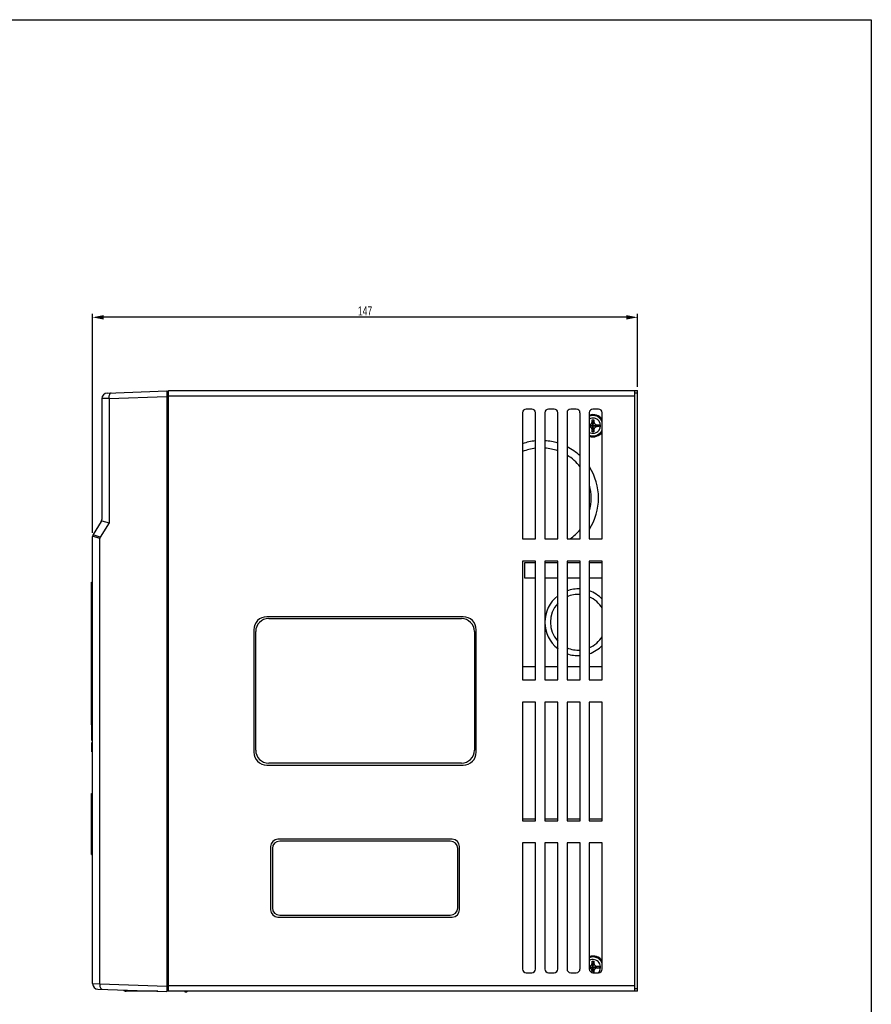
# Model space of a CAD drawing. Extents: x -1 to 1437, y 34 to 468.
# Tile 16 of 34: x 712 to 945, y 175 to 443. Entities that reach past the tile are written whole.
import ezdxf

# ---------------------------------------------------------------- set-up
doc = ezdxf.new("R2010")
doc.units = 0
doc.header["$LTSCALE"] = 23.1
doc.header["$MEASUREMENT"] = 0
doc.layers.get('0').update_dxf_attribs({"linetype": 'CONTINUOUS'})
doc.layers.add('DIM', color=5, linetype='CONTINUOUS', lineweight=0)
doc.styles.get("Standard").update_dxf_attribs({"font": 'txt', "width": 0.7})
doc.dimstyles.get("Standard").update_dxf_attribs({"dimtxt": 2.5, "dimasz": 1.5, "dimexe": 0.18, "dimexo": 0.0625, "dimgap": 0.09, "dimtad": 1, "dimdsep": 46, "dimtxsty": 'Standard', "dimblk": '_FILLED', "dimblk1": '_FILLED', "dimblk2": '_FILLED', "dimcen": 0.09, "dimadec": 0, "dimazin": 0, "dimtol": 1, "dimtp": 0.01, "dimtm": 0.01, "dimtfac": 1, "dimtofl": 0, "dimtmove": 0, "dimatfit": 3, "dimldrblk": '_FILLED', "dimfxl": 0, "dimtolj": 1, "dimarcsym": 0})

# ---------------------------------------------------------------- blocks, each defined once
blk = doc.blocks.new('_FILLED')
at = {"color": 0, "linetype": 'ByBlock'}
blk.add_solid([(0, 0), (-1, 0.2), (-1, -0.2)], dxfattribs=at)
blk = doc.blocks.new('*D81')
at = {"layer": 'DIM', "color": 0, "lineweight": -2}
for p, q in [((732.2, 303.21), (732.2, 363.07)), ((881.03, 343.09), (881.03, 363.07)), ((878.03, 362.07), (735.2, 362.07))]:
    blk.add_line(p, q, dxfattribs=at)
at = {"layer": 'DIM', "color": 0, "lineweight": -2, "xscale": 3, "yscale": 3, "zscale": 3, "rotation": 180}
blk.add_blockref('_FILLED', (732.2, 362.07), dxfattribs=at)
at = {"layer": 'DIM', "color": 0, "lineweight": -2, "xscale": 3, "yscale": 3, "zscale": 3}
blk.add_blockref('_FILLED', (881.03, 362.07), dxfattribs=at)
at = {"layer": 'DIM', "color": 0, "insert": (806.61, 363.82), "char_height": 2.5, "attachment_point": 5}
blk.add_mtext('\\A1;147', dxfattribs=at)

msp = doc.modelspace()

# ---------------------------------------------------------------- linework, layer by layer
at = {"color": 7}
for p, q in [((471.83, 443.33), (944.91, 443.33)), ((944.91, 443.33), (944.91, 35.06))]:
    msp.add_line(p, q, dxfattribs=at)
at = {"color": 7, "linetype": 'Continuous'}
for p, q in [((736.19, 341.4), (752.45, 341.97)), ((752.45, 341.97), (752.45, 177.98)), ((752.45, 341.48), (752.95, 341.46)), ((752.95, 178.07), (752.95, 342.09)), ((752.95, 342.09), (881.03, 342.09)), ((880.34, 178.07), (880.34, 342.09)), ((881.03, 178.07), (881.03, 342.09)), ((736.68, 339.94), (734.73, 339.87)), ((734.73, 339.87), (734.73, 306.84)), ((736.68, 339.9), (752.45, 340.45)), ((736.68, 339.9), (736.68, 305.97)), ((752.45, 340.47), (752.95, 340.45)), ((880.34, 340.57), (752.95, 340.57)), ((881.03, 341.38), (880.34, 341.38)), ((852.17, 337.03), (850.65, 337.03)), ((858.25, 337.03), (856.73, 337.03)), ((864.32, 337.03), (862.8, 337.03)), ((870.4, 337.03), (868.88, 337.03)), ((849.64, 336.02), (849.64, 301.59)), ((853.19, 301.59), (853.19, 336.02)), ((855.72, 336.02), (855.72, 301.59)), ((859.26, 301.59), (859.26, 336.02)), ((861.79, 336.02), (861.79, 301.59)), ((865.34, 301.59), (865.34, 336.02)), ((867.87, 336.02), (867.87, 301.59)), ((869.13, 331.37), (868.64, 333.58)), ((868.64, 331.37), (869.13, 333.58)), ((869.12, 330.83), (868.65, 334.12)), ((868.65, 330.83), (869.12, 334.12)), ((871.41, 301.59), (871.41, 336.02)), ((867.87, 332.25), (869.99, 332.72)), ((867.87, 332.33), (870.53, 332.71)), ((867.87, 332.7), (869.99, 332.23)), ((867.87, 332.62), (870.53, 332.24)), ((734.73, 306.55), (736.68, 305.97)), ((734.57, 306.3), (732.35, 302.75)), ((736.68, 305.97), (734.26, 302.09)), ((734.15, 301.72), (732.2, 302.28)), ((732.2, 180.17), (732.2, 302.21)), ((734.26, 302.09), (732.3, 302.65)), ((734.15, 180.14), (734.15, 301.72)), ((849.64, 301.59), (853.19, 301.59)), ((855.72, 301.59), (859.26, 301.59)), ((861.79, 301.59), (865.34, 301.59)), ((867.87, 301.59), (871.41, 301.59)), ((849.64, 295.52), (849.64, 263.12)), ((853.19, 295.52), (849.64, 295.52)), ((850.15, 295.01), (850.15, 290.96)), ((853.19, 295.01), (850.15, 295.01)), ((853.19, 263.12), (853.19, 295.52)), ((855.72, 295.52), (855.72, 263.12)), ((859.26, 295.52), (855.72, 295.52)), ((859.26, 295.01), (855.72, 295.01)), ((859.26, 263.12), (859.26, 295.52)), ((861.79, 295.52), (861.79, 263.12)), ((865.34, 295.52), (861.79, 295.52)), ((865.34, 295.01), (861.79, 295.01)), ((865.34, 263.12), (865.34, 295.52)), ((867.87, 295.52), (867.87, 263.12)), ((871.41, 295.52), (867.87, 295.52)), ((871.41, 295.01), (867.87, 295.01)), ((871.41, 263.12), (871.41, 295.52)), ((850.15, 290.96), (853.19, 290.96)), ((855.72, 290.96), (859.26, 290.96)), ((861.79, 290.96), (865.34, 290.96)), ((867.87, 290.96), (871.41, 290.96)), ((731.86, 250.83), (731.86, 289.78)), ((731.86, 289.78), (732.2, 289.78)), ((731.86, 289.76), (732.2, 289.76)), ((731.86, 289.37), (732.2, 289.37)), ((731.86, 286.35), (732.2, 286.35)), ((833.45, 280.33), (779.78, 280.33)), ((780.29, 279.82), (832.94, 279.82)), ((776.24, 276.78), (776.24, 243.37)), ((776.75, 243.88), (776.75, 276.28)), ((836.48, 276.28), (836.48, 243.88)), ((836.99, 243.37), (836.99, 276.78)), ((853.19, 266.66), (849.64, 266.66)), ((859.26, 266.66), (855.72, 266.66)), ((865.34, 266.66), (861.79, 266.66)), ((871.41, 266.66), (867.87, 266.66)), ((849.64, 263.12), (853.19, 263.12)), ((855.72, 263.12), (859.26, 263.12)), ((861.79, 263.12), (865.34, 263.12)), ((867.87, 263.12), (871.41, 263.12)), ((849.64, 257.04), (849.64, 224.64)), ((853.19, 257.04), (849.64, 257.04)), ((853.19, 224.64), (853.19, 257.04)), ((855.72, 257.04), (855.72, 224.64)), ((859.26, 257.04), (855.72, 257.04)), ((859.26, 224.64), (859.26, 257.04)), ((861.79, 257.04), (861.79, 224.64)), ((865.34, 257.04), (861.79, 257.04)), ((865.34, 224.64), (865.34, 257.04)), ((867.87, 257.04), (867.87, 224.64)), ((871.41, 257.04), (867.87, 257.04)), ((871.41, 224.64), (871.41, 257.04)), ((731.86, 254.25), (732.2, 254.25)), ((731.86, 251.24), (732.2, 251.24)), ((731.86, 250.85), (732.2, 250.85)), ((731.86, 250.83), (732.2, 250.83)), ((731.99, 246.51), (731.99, 250.83)), ((732.2, 250.62), (731.99, 250.62)), ((732.2, 250.37), (731.99, 250.37)), ((732.2, 250.11), (731.99, 250.11)), ((732.2, 249.92), (731.99, 249.92)), ((732.2, 249.8), (731.99, 249.8)), ((732.2, 249.73), (731.99, 249.73)), ((732.2, 249.35), (731.99, 249.35)), ((732.2, 248.85), (731.99, 248.85)), ((732.2, 248.66), (731.99, 248.66)), ((732.2, 248.6), (731.99, 248.6)), ((732.2, 248.34), (731.99, 248.34)), ((732.2, 248.09), (731.99, 248.09)), ((732.2, 247.84), (731.99, 247.84)), ((732.2, 247.52), (731.99, 247.52)), ((732.2, 247.2), (731.99, 247.2)), ((732.2, 246.95), (731.99, 246.95)), ((732.2, 246.76), (731.99, 246.76)), ((732.2, 246.7), (731.99, 246.7)), ((732.2, 246.63), (731.99, 246.63)), ((732.2, 246.51), (731.99, 246.51)), ((732.2, 246), (731.99, 246)), ((731.99, 243.47), (731.99, 246)), ((732.2, 245.62), (731.99, 245.62)), ((732.2, 243.85), (731.99, 243.85)), ((732.2, 243.47), (731.99, 243.47)), ((779.78, 239.83), (833.45, 239.83)), ((832.94, 240.33), (780.29, 240.33)), ((731.86, 215.39), (731.86, 232.07)), ((731.86, 232.07), (732.2, 232.07)), ((731.86, 232.05), (732.2, 232.05)), ((731.86, 231.66), (732.2, 231.66)), ((731.86, 228.64), (732.2, 228.64)), ((849.64, 225.15), (853.19, 225.15)), ((849.64, 224.64), (853.19, 224.64)), ((855.72, 225.15), (859.26, 225.15)), ((855.72, 224.64), (859.26, 224.64)), ((861.79, 225.15), (865.34, 225.15)), ((861.79, 224.64), (865.34, 224.64)), ((867.87, 225.15), (871.41, 225.15)), ((867.87, 224.64), (871.41, 224.64)), ((731.86, 218.82), (732.2, 218.82)), ((830.41, 219.58), (782.82, 219.58)), ((829.9, 219.07), (783.33, 219.07)), ((849.64, 218.57), (849.64, 184.14)), ((853.19, 218.57), (849.64, 218.57)), ((853.19, 184.14), (853.19, 218.57)), ((855.72, 218.57), (855.72, 184.14)), ((859.26, 218.57), (855.72, 218.57)), ((859.26, 184.14), (859.26, 218.57)), ((861.79, 218.57), (861.79, 184.14)), ((865.34, 218.57), (861.79, 218.57)), ((865.34, 184.14), (865.34, 218.57)), ((867.87, 218.57), (867.87, 184.14)), ((871.41, 218.57), (867.87, 218.57)), ((871.41, 184.14), (871.41, 218.57)), ((731.86, 215.8), (732.2, 215.8)), ((731.86, 215.41), (732.2, 215.41)), ((731.86, 215.39), (732.2, 215.39)), ((780.8, 217.55), (780.8, 200.34)), ((781.3, 217.05), (781.3, 200.85)), ((831.93, 200.85), (831.93, 217.05)), ((832.43, 200.34), (832.43, 217.55)), ((782.82, 198.32), (830.41, 198.32)), ((783.33, 198.82), (829.9, 198.82)), ((868.64, 183.54), (869.13, 185.75)), ((869.13, 183.54), (868.64, 185.75)), ((869.1, 183.13), (868.65, 186.29)), ((868.67, 183.17), (869.12, 186.29)), ((850.65, 183.13), (852.17, 183.13)), ((856.73, 183.13), (858.25, 183.13)), ((862.8, 183.13), (864.32, 183.13)), ((867.87, 184.42), (869.99, 184.89)), ((867.87, 184.5), (870.53, 184.88)), ((867.87, 184.87), (869.99, 184.4)), ((867.87, 184.79), (870.53, 184.41)), ((868.88, 183.13), (870.4, 183.13)), ((732.2, 180.17), (734.15, 180.1)), ((734.15, 180.14), (752.45, 179.5)), ((733.66, 178.64), (752.45, 177.98)), ((750.01, 178.07), (741.4, 178.07)), ((752.45, 179.48), (752.95, 179.5)), ((752.45, 178.47), (752.95, 178.49)), ((881.03, 178.07), (752.45, 178.07)), ((752.62, 178.47), (752.62, 178.07)), ((752.92, 178.07), (752.92, 178.49)), ((880.34, 179.58), (752.95, 179.58)), ((757.51, 177.86), (757.51, 178.07)), ((757.81, 177.86), (757.51, 177.86)), ((757.81, 177.86), (758.15, 178.07)), ((881.03, 178.77), (880.34, 178.77))]:
    msp.add_line(p, q, dxfattribs=at)
for centre, radius, start, end in [((736.25, 339.89), 1.52, 92, 180.5615), ((850.65, 336.02), 1.01, 90, 180), ((852.17, 336.02), 1.01, 0, 90), ((856.73, 336.02), 1.01, 90, 180), ((858.25, 336.02), 1.01, 0, 90), ((862.8, 336.02), 1.01, 90, 180), ((864.32, 336.02), 1.01, 0, 90), ((868.88, 336.02), 1.01, 90, 180), ((870.4, 336.02), 1.01, 0, 90), ((868.88, 332.47), 3.04, 33.4848, 109.5913), ((868.88, 332.47), 2.78, 24.5141, 111.4838), ((868.88, 332.47), 2.07, 240.4918, 119.5082), ((868.88, 332.47), 2.94, 30.5368, 110.2708), ((868.88, 332.47), 2.78, 248.5162, 335.4859), ((868.88, 332.47), 3.04, 250.4087, 326.5152), ((868.88, 332.47), 2.94, 249.7292, 329.4632), ((854.71, 312.73), 15.69, 95.5959, 108.9116), ((854.71, 312.73), 15.69, 95.5662, 95.5959), ((854.71, 312.73), 15.69, 86.295, 86.3987), ((854.71, 312.73), 15.69, 73.0548, 86.295), ((854.71, 312.73), 13.67, 96.3553, 111.7085), ((854.71, 312.73), 13.67, 70.5569, 85.8346), ((854.71, 312.73), 15.69, 63.032, 63.1774), ((854.71, 312.73), 15.69, 47.2237, 63.032), ((854.71, 312.73), 13.67, 38.7325, 58.7938), ((854.71, 312.73), 15.69, 32.901, 32.992), ((854.71, 312.73), 15.69, 327.099, 32.901), ((854.71, 312.73), 13.67, 345.1438, 14.7937), ((733.71, 306.84), 1.01, 327.9946, 0), ((854.71, 312.73), 13.67, 305.38, 321.2607), ((854.71, 312.73), 15.69, 327.0845, 327.099), ((733.21, 302.21), 1.01, 147.9946, 180), ((864.83, 278.81), 9.11, 86.866, 109.6257), ((864.83, 278.81), 9.11, 127.7631, 232.2369), ((864.83, 278.81), 9.11, 127.6865, 127.7631), ((864.83, 278.81), 7.59, 86.2237, 113.5656), ((864.83, 278.81), 9.11, 43.7519, 70.5777), ((864.83, 278.81), 7.59, 29.95, 66.5061), ((864.83, 278.81), 7.59, 137.2492, 222.7354), ((779.78, 276.78), 3.54, 90, 180), ((780.29, 276.28), 3.54, 90, 180), ((832.94, 276.28), 3.54, 0, 90), ((833.45, 276.78), 3.54, 0, 90), ((864.83, 278.81), 7.59, 293.4964, 330.0981), ((864.83, 278.81), 9.11, 232.2369, 232.3105), ((864.83, 278.81), 7.59, 246.4372, 273.7785), ((864.83, 278.81), 9.11, 289.4316, 316.2364), ((864.83, 278.81), 9.11, 250.3743, 273.1372), ((779.78, 243.37), 3.54, 180, 270), ((780.29, 243.88), 3.54, 180, 270), ((832.94, 243.88), 3.54, 270, 0), ((833.45, 243.37), 3.54, 270, 0), ((782.82, 217.55), 2.02, 90, 180), ((783.33, 217.05), 2.02, 90, 180), ((829.9, 217.05), 2.02, 0, 90), ((830.41, 217.55), 2.02, 0, 90), ((782.82, 200.34), 2.02, 180, 270), ((783.33, 200.85), 2.02, 180, 270), ((829.9, 200.85), 2.02, 270, 0), ((830.41, 200.34), 2.02, 270, 0), ((868.88, 184.65), 3.04, 33.4848, 109.5913), ((868.88, 184.65), 2.78, 24.5141, 111.4838), ((868.88, 184.65), 2.07, 312.506, 119.5082), ((868.88, 184.65), 2.94, 30.5368, 110.2708), ((850.65, 184.14), 1.01, 180, 270), ((852.17, 184.14), 1.01, 270, 0), ((856.73, 184.14), 1.01, 180, 270), ((858.25, 184.14), 1.01, 270, 0), ((862.8, 184.14), 1.01, 180, 270), ((864.32, 184.14), 1.01, 270, 0), ((868.88, 184.14), 1.01, 180, 270), ((870.4, 184.14), 1.01, 270, 0), ((733.71, 180.15), 1.52, 180, 268)]:
    msp.add_arc(centre, radius, start, end, dxfattribs=at)
for points, start_tangent, end_tangent in [([(736.68, 339.94), (736.7, 340.42), (736.79, 340.84), (736.93, 341.16), (737.1, 341.37), (737.29, 341.44)], (-0.023893, 0.999715), (0.999391, 0.034899)), ([(736.68, 339.94), (736.68, 339.91), (736.68, 339.9)], (0.023893, -0.999715), (-0.029847, -0.999554)), ([(867.87, 332.72), (867.91, 332.73), (868.02, 332.76), (868.11, 332.79), (868.19, 332.83), (868.27, 332.88), (868.34, 332.94), (868.4, 333), (868.46, 333.07), (868.51, 333.14), (868.55, 333.23), (868.59, 333.33), (868.62, 333.44), (868.64, 333.58)], (0.992164, 0.124939), (0.014338, 0.999897)), ([(868.64, 333.58), (868.64, 333.75), (868.64, 333.93), (868.65, 334.12)], (0.014338, 0.999897), (0.022403, 0.999749)), ([(868.65, 334.12), (868.73, 334.12), (868.8, 334.12), (868.88, 334.12)], (0.999811, 0.01942), (1, 0)), ([(868.88, 334.12), (868.96, 334.12), (869.04, 334.12), (869.12, 334.12)], (1, 0), (0.999811, -0.01942)), ([(869.12, 334.12), (869.12, 333.93), (869.13, 333.75), (869.13, 333.58)], (0.022403, -0.999749), (0.014338, -0.999897)), ([(869.13, 333.58), (869.13, 333.49), (869.15, 333.4), (869.18, 333.31), (869.21, 333.22), (869.26, 333.15), (869.3, 333.08), (869.36, 333.01), (869.43, 332.94), (869.5, 332.89), (869.57, 332.84), (869.65, 332.79), (869.75, 332.76), (869.86, 332.73), (869.99, 332.72)], (0.014338, -0.999897), (0.999897, -0.014338)), ([(868.64, 331.37), (868.63, 331.46), (868.62, 331.55), (868.59, 331.64), (868.55, 331.72), (868.51, 331.8), (868.46, 331.87), (868.4, 331.94), (868.34, 332), (868.27, 332.06), (868.19, 332.11), (868.11, 332.15), (868.02, 332.19), (867.91, 332.21), (867.87, 332.22)], (-0.014338, 0.999897), (-0.992164, 0.124941)), ([(868.65, 330.83), (868.64, 331.02), (868.64, 331.2), (868.64, 331.37)], (-0.022403, 0.999749), (-0.014338, 0.999897)), ([(868.88, 330.82), (868.8, 330.82), (868.73, 330.82), (868.65, 330.83)], (-1, 0), (-0.999811, 0.01942)), ([(869.12, 330.83), (869.04, 330.82), (868.96, 330.82), (868.88, 330.82)], (-0.999811, -0.01942), (-1, 0)), ([(869.13, 331.37), (869.13, 331.2), (869.12, 331.02), (869.12, 330.83)], (-0.014338, -0.999897), (-0.022403, -0.999749)), ([(869.99, 332.23), (869.86, 332.21), (869.75, 332.19), (869.66, 332.15), (869.58, 332.11), (869.5, 332.06), (869.43, 332), (869.37, 331.94), (869.31, 331.87), (869.26, 331.8), (869.21, 331.72), (869.17, 331.62), (869.14, 331.5), (869.13, 331.37)], (-0.999897, -0.014338), (-0.014338, -0.999897)), ([(869.99, 332.72), (870.16, 332.71), (870.34, 332.71), (870.53, 332.71)], (0.999897, -0.014338), (0.999749, -0.022403)), ([(870.53, 332.24), (870.34, 332.23), (870.16, 332.23), (869.99, 332.23)], (-0.999749, -0.022403), (-0.999897, -0.014338)), ([(870.53, 332.71), (870.53, 332.55), (870.53, 332.39), (870.53, 332.24)], (0.01942, -0.999811), (-0.01942, -0.999811)), ([(734.68, 306.54), (734.7, 306.54), (734.73, 306.55)], (0.961249, -0.275683), (0.961249, -0.275683)), ([(734.26, 302.09), (734.18, 301.91), (734.15, 301.72)], (-0.529999, -0.847998), (0, -1)), ([(867.87, 184.9), (867.91, 184.9), (868.02, 184.93), (868.11, 184.97), (868.19, 185.01), (868.27, 185.06), (868.34, 185.11), (868.4, 185.18), (868.46, 185.25), (868.51, 185.32), (868.55, 185.4), (868.59, 185.5), (868.62, 185.62), (868.64, 185.75)], (0.992164, 0.124939), (0.014338, 0.999897)), ([(868.64, 185.75), (868.64, 185.92), (868.64, 186.1), (868.65, 186.29)], (0.014338, 0.999897), (0.022403, 0.999749)), ([(868.65, 186.29), (868.73, 186.29), (868.8, 186.3), (868.88, 186.3)], (0.999811, 0.01942), (1, 0)), ([(868.88, 186.3), (868.96, 186.3), (869.04, 186.29), (869.12, 186.29)], (1, 0), (0.999811, -0.01942)), ([(869.12, 186.29), (869.12, 186.1), (869.13, 185.92), (869.13, 185.75)], (0.022403, -0.999749), (0.014338, -0.999897)), ([(869.13, 185.75), (869.13, 185.66), (869.15, 185.57), (869.18, 185.48), (869.21, 185.4), (869.26, 185.32), (869.3, 185.25), (869.36, 185.18), (869.43, 185.12), (869.5, 185.06), (869.57, 185.01), (869.65, 184.97), (869.75, 184.93), (869.86, 184.9), (869.99, 184.89)], (0.014338, -0.999897), (0.999897, -0.014338)), ([(868.11, 184.33), (868.02, 184.36), (867.91, 184.39), (867.89, 184.39)], (-0.909687, 0.415296), (-0.987934, 0.154878)), ([(868.64, 183.54), (868.63, 183.63), (868.62, 183.72), (868.59, 183.81), (868.55, 183.9), (868.51, 183.97), (868.46, 184.04), (868.4, 184.11), (868.34, 184.18), (868.27, 184.23), (868.19, 184.28), (868.11, 184.33)], (-0.014338, 0.999897), (-0.909687, 0.415296)), ([(868.64, 183.18), (868.64, 183.19), (868.64, 183.37), (868.64, 183.54)], (-0.019533, 0.999809), (-0.014338, 0.999897)), ([(869.13, 183.54), (869.13, 183.37), (869.12, 183.19), (869.12, 183.13)], (-0.014338, -0.999897), (-0.02026, -0.999795)), ([(869.99, 184.4), (869.86, 184.39), (869.75, 184.36), (869.66, 184.33), (869.58, 184.28), (869.5, 184.24), (869.43, 184.18), (869.37, 184.12), (869.31, 184.05), (869.26, 183.97), (869.21, 183.89), (869.17, 183.79), (869.14, 183.68), (869.13, 183.54)], (-0.999897, -0.014338), (-0.014338, -0.999897)), ([(869.99, 184.89), (870.16, 184.89), (870.34, 184.89), (870.53, 184.88)], (0.999897, -0.014338), (0.999749, -0.022403)), ([(870.53, 184.41), (870.34, 184.41), (870.16, 184.4), (869.99, 184.4)], (-0.999749, -0.022403), (-0.999897, -0.014338)), ([(870.53, 184.88), (870.53, 184.73), (870.53, 184.57), (870.53, 184.41)], (0.01942, -0.999811), (-0.01942, -0.999811)), ([(734.15, 180.1), (734.15, 180.13), (734.15, 180.14)], (0.023893, 0.999715), (-0.029847, 0.999554)), ([(734.15, 180.1), (734.17, 179.62), (734.26, 179.2), (734.4, 178.88), (734.57, 178.67), (734.76, 178.6)], (-0.023893, -0.999715), (0.999391, -0.034899)), ([(740.66, 178.38), (740.8, 178.26), (741.09, 178.12), (741.4, 178.07)], (0.686134, -0.727475), (1, 0))]:
    msp.add_spline(points, degree=3, dxfattribs=dict(at, start_tangent=start_tangent, end_tangent=end_tangent))

# ---------------------------------------------------------------- dimensions: what is measured, and where the dimension line sits
at = {"layer": 'DIM', "color": 7}
dim = msp.add_linear_dim(base=(732.2, 362.07), p1=(881.03, 342.09), p2=(732.2, 302.21), text='147', dimstyle='Standard', override={"dimasz": 3, "dimexe": 1, "dimexo": 1, "dimgap": 0.5, "dimdec": 1, "dimzin": 0, "dimcen": 3, "dimtol": 0, "dimtdec": 1, "dimtmove": 1, "dimtzin": 0}, dxfattribs=at)
dim.commit()
dim.dimension.update_dxf_attribs({"geometry": '*D81', "text_midpoint": (806.61, 363.82)})

doc.saveas('drawing.dxf')
